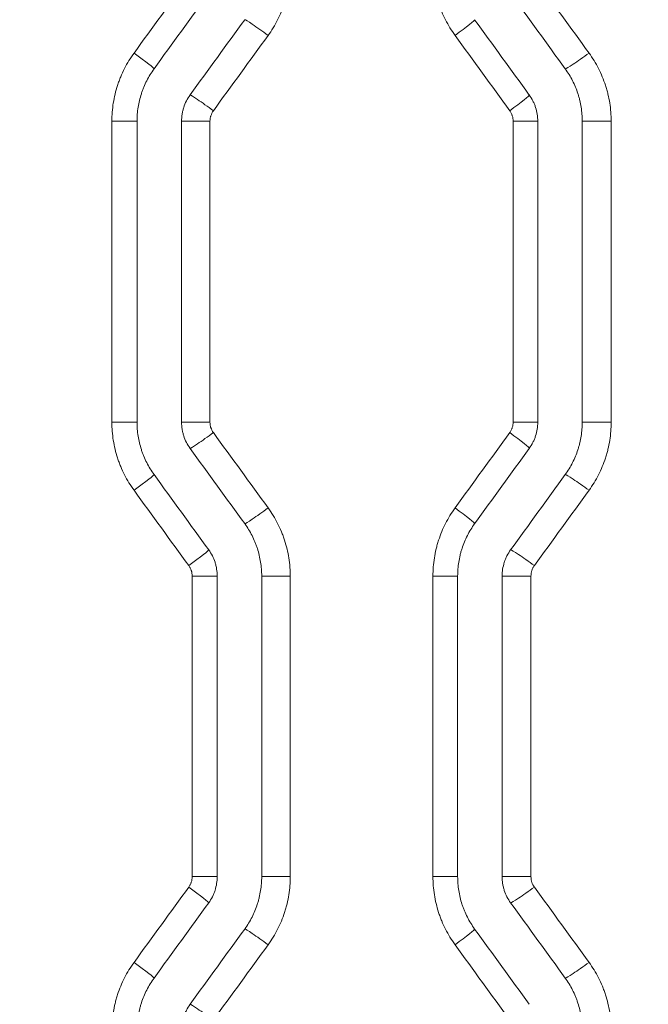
# Model space of a CAD drawing. Header units: millimetres. Extents: x 0 to 594, y 0 to 420.
# Tile 66 of 256: x 174.89 to 178.41, y 308.62 to 314.14. Entities that reach past the tile are written whole.
import ezdxf

# ---------------------------------------------------------------- set-up
doc = ezdxf.new("R2010")
doc.units = ezdxf.units.MM
doc.layers.add('1', color=7, linetype='Continuous', true_color=0xffffff)
doc.styles.add('Arial Unicode MS', font='txt')
doc.dimstyles.get("Standard").update_dxf_attribs({"dimtxt": 0.18, "dimasz": 0.18, "dimexe": 0.18, "dimexo": 0.0625, "dimgap": 0.09, "dimtad": 0, "dimtih": 1, "dimtoh": 1, "dimdec": 4, "dimzin": 0, "dimdsep": 46, "dimtxsty": 'Standard', "dimcen": 0.09, "dimadec": 0, "dimazin": 0, "dimtfac": 1, "dimtdec": 4, "dimtofl": 0, "dimtmove": 0, "dimatfit": 3, "dimfxl": 0, "dimtolj": 1, "dimtzin": 0, "dimarcsym": 0})

# ---------------------------------------------------------------- blocks, each defined once
blk = doc.blocks.new('_U7')
at = {"layer": '1', "color": 18, "lineweight": 13}
for p, q in [((142.2461, 334.5207), (158.2372, 334.5207)), ((156.2372, 334.5207), (156.2372, 246.0979)), ((142.2461, 295.1279), (158.2372, 295.1279)), ((156.2372, 246.0979), (161.2372, 246.0979))]:
    blk.add_line(p, q, dxfattribs=at)
at = {"layer": '1', "color": 18}
for points in [[(156.2372, 334.5207), (157.175, 331.0207), (155.2994, 331.0207)], [(156.2372, 295.1279), (155.2994, 298.6279), (157.175, 298.6279)]]:
    blk.add_solid(points, dxfattribs=at)
at = {"layer": '1', "color": 18, "linetype": 'Continuous', "lineweight": 13, "char_height": 2.5, "attachment_point": 7, "line_spacing_factor": 1.047437, "style": 'Arial Unicode MS'}
for s, insert in [('\\fArial Unicode MS|b0|i0;\\W1.0000;0.8', (162.8697, 244.2152)), ('\\fArial Unicode MS|b0|i0;\\W1.0000;CTRS', (169.9747, 244.2152)), ('\\fArial Unicode MS|b0|i0;\\W1.0000;FWD LIFTING POINTS ', (162.8697, 239.1709))]:
    blk.add_mtext(s, dxfattribs=dict(at, insert=insert))

msp = doc.modelspace()

# ---------------------------------------------------------------- linework, layer by layer
at = {"layer": '1', "color": 155, "linetype": 'Continuous', "lineweight": 13}
for p, q in [((175.543, 313.5681), (175.4019, 313.5681)), ((175.4019, 311.8805), (175.4019, 313.5681)), ((175.7924, 313.5681), (175.9518, 313.5681)), ((175.9518, 313.5681), (175.9518, 311.8805)), ((177.7889, 313.5681), (177.6509, 313.5681)), ((177.6509, 311.8805), (177.6509, 313.5681)), ((178.038, 313.5681), (178.2002, 313.5681)), ((178.2002, 313.5681), (178.2002, 311.8805)), ((175.4019, 311.8805), (175.543, 311.8805)), ((175.9518, 311.8805), (175.7924, 311.8805)), ((177.6509, 311.8805), (177.7889, 311.8805)), ((178.2002, 311.8805), (178.038, 311.8805)), ((175.8519, 311.0175), (175.9923, 311.0175)), ((175.8519, 309.3324), (175.8519, 311.0175)), ((176.4016, 311.0175), (176.2416, 311.0175)), ((176.4016, 311.0175), (176.4016, 309.3324)), ((177.2012, 311.0175), (177.3398, 311.0175)), ((177.2012, 309.3324), (177.2012, 311.0175)), ((177.7507, 311.0175), (177.589, 311.0175)), ((177.7507, 311.0175), (177.7507, 309.3324)), ((175.8519, 309.3324), (175.9923, 309.3324)), ((176.4016, 309.3324), (176.2416, 309.3324)), ((177.2012, 309.3324), (177.3398, 309.3324)), ((177.7507, 309.3324), (177.589, 309.3324))]:
    msp.add_line(p, q, dxfattribs=at)
at = {"layer": '1', "color": 155, "linetype": 'Continuous', "lineweight": 18}
for p, q in [((175.543, 311.8805), (175.543, 313.5681)), ((175.7924, 313.5681), (175.7924, 311.8805)), ((177.7889, 311.8805), (177.7889, 313.5681)), ((178.038, 313.5681), (178.038, 311.8805)), ((175.9923, 309.3324), (175.9923, 311.0175)), ((176.2416, 311.0175), (176.2416, 309.3324)), ((177.3398, 309.3324), (177.3398, 311.0175)), ((177.589, 311.0175), (177.589, 309.3324))]:
    msp.add_line(p, q, dxfattribs=at)
at = {"layer": '1', "color": 155, "linetype": 'Continuous', "lineweight": 13}
for centre, major_axis, ratio, start_param, end_param in [((168.731, 309.9744), (-110.6861, -152.1618), 0.016787, 1.609136, 1.611912), ((176.2674, 314.0491), (-0.1214, 0.0881), 0.03972, 4.657676, 6.228921), ((177.3137, 314.0491), (0.1214, 0.088), 0.045357, 4.774866, 6.311452), ((168.2124, 320.923), (113.6858, -156.2666), 0.017235, 1.511555, 1.51426), ((175.517, 313.9501), (0.1214, -0.0881), 0.035682, 6.254929, 7.804835), ((178.0636, 313.9502), (-0.1215, -0.088), 0.049397, 0.067598, 1.638843), ((175.9611, 313.6268), (-0.1214, 0.0881), 0.038072, 4.659947, 6.231192), ((177.6198, 313.6269), (0.1214, 0.088), 0.047007, 4.777139, 6.311455), ((175.9611, 311.8218), (0.1214, 0.0881), 0.038072, 3.193586, 4.764831), ((168.8925, 305.0456), (-109.4084, -150.4102), 0.016594, 1.62512, 1.62793), ((177.6198, 311.8218), (-0.1214, 0.088), 0.047007, 3.113323, 4.647639), ((175.517, 311.4985), (-0.1214, -0.0881), 0.035682, 1.619943, 3.169849), ((178.0636, 311.4984), (0.1215, -0.088), 0.049397, 1.50275, 3.073994), ((168.7364, 315.4709), (110.645, -152.1054), 0.01678, 1.529697, 1.532473), ((176.2674, 311.3996), (0.1214, 0.0881), 0.03972, 3.195857, 4.767102), ((177.3137, 311.3995), (-0.1214, 0.088), 0.045357, 3.113326, 4.649912), ((175.8232, 311.0763), (-0.1214, -0.0881), 0.03733, 1.622215, 3.16985), ((177.7576, 311.0762), (0.1214, -0.088), 0.047747, 1.505023, 3.076267), ((168.7148, 304.8655), (-110.8124, -152.3348), 0.016806, 1.609187, 1.61196), ((175.8232, 309.2736), (-0.1214, 0.0881), 0.03733, 3.113335, 4.660971), ((177.7576, 309.2737), (0.1214, 0.088), 0.047747, 3.206918, 4.778163), ((176.2674, 308.9503), (0.1214, -0.0881), 0.03972, 1.516083, 3.087328), ((177.3137, 308.9503), (-0.1214, -0.088), 0.045357, 1.633274, 3.16986), ((168.7045, 315.4477), (110.6104, -152.0563), 0.016774, 1.513076, 1.515855), ((175.517, 308.8514), (-0.1214, 0.0881), 0.035682, 3.113337, 4.663242), ((178.0636, 308.8515), (0.1215, 0.088), 0.049397, 3.209191, 4.780436), ((175.9611, 308.5281), (0.1214, -0.0881), 0.038072, 1.518355, 3.0896)]:
    msp.add_ellipse(centre, major_axis=major_axis, ratio=ratio, start_param=start_param, end_param=end_param, dxfattribs=at)
at = {"layer": '1', "color": 155, "linetype": 'Continuous', "lineweight": 18}
for centre, major_axis, ratio, start_param, end_param in [((169.2451, 310.1228), (-107.3482, -147.7873), 0.016299, 1.607937, 1.610795), ((169.3004, 320.762), (106.7114, -146.9176), 0.016205, 1.512047, 1.514924), ((168.9024, 309.3981), (-109.1681, -150.2861), 0.016573, 1.611561, 1.614372), ((168.9272, 320.5576), (109.8104, -151.167), 0.01667, 1.51341, 1.516206), ((168.943, 316.0255), (108.8445, -149.8417), 0.016525, 1.52733, 1.530149), ((168.4406, 304.5183), (-112.8702, -155.3621), 0.017129, 1.626974, 1.629694), ((168.6609, 315.6788), (112.0476, -154.2388), 0.017008, 1.529171, 1.531909), ((168.654, 304.1773), (-110.7237, -152.4189), 0.016807, 1.628859, 1.631632), ((168.8401, 304.779), (-110.6236, -152.2841), 0.016793, 1.609159, 1.611932), ((168.817, 316.0444), (109.7226, -151.0465), 0.016657, 1.510477, 1.513276), ((168.9371, 304.3208), (-108.8927, -149.908), 0.016532, 1.61146, 1.614278), ((169.204, 315.2469), (108.033, -148.7296), 0.016403, 1.514289, 1.51713)]:
    msp.add_ellipse(centre, major_axis=major_axis, ratio=ratio, start_param=start_param, end_param=end_param, dxfattribs=at)
at = {"layer": '1', "color": 155, "linetype": 'Continuous', "lineweight": 13}
for points, knots in [([(176.4016, 314.4312), (176.4016, 314.4269), (176.4016, 314.4226), (176.4014, 314.414), (176.401, 314.4012), (176.4003, 314.3885), (176.3982, 314.363), (176.3943, 314.3294), (176.3877, 314.2962), (176.3798, 314.2632), (176.3752, 314.2468), (176.3686, 314.2265), (176.3672, 314.2225), (176.3644, 314.2144), (176.363, 314.2103), (176.3585, 314.1983), (176.3554, 314.1903), (176.3456, 314.1667), (176.3314, 314.1358), (176.3148, 314.1062), (176.2971, 314.0771), (176.2876, 314.0629), (176.2775, 314.0491)], [0, 0, 0, 0, 0.03125, 0.03125, 0.0625, 0.125, 0.125, 0.25, 0.375, 0.375, 0.5, 0.5, 0.53125, 0.53125, 0.5625, 0.5625, 0.625, 0.625, 0.75, 0.875, 0.875, 1, 1, 1, 1]), ([(177.3253, 314.0491), (177.3152, 314.063), (177.3058, 314.0771), (177.288, 314.1061), (177.2715, 314.1357), (177.2573, 314.1664), (177.2443, 314.1977), (177.2384, 314.2137), (177.2318, 314.234), (177.2305, 314.2381), (177.2281, 314.2463), (177.2268, 314.2504), (177.2234, 314.2628), (177.2212, 314.271), (177.2152, 314.2959), (177.2086, 314.3292), (177.2046, 314.363), (177.2019, 314.3969), (177.2012, 314.414), (177.2012, 314.4312)], [0, 0, 0, 0, 0.125, 0.125, 0.25, 0.375, 0.375, 0.5, 0.5, 0.53125, 0.53125, 0.5625, 0.5625, 0.625, 0.625, 0.75, 0.875, 0.875, 1, 1, 1, 1]), ([(175.4019, 313.5681), (175.4019, 313.5853), (175.4026, 313.6023), (175.4053, 313.6362), (175.4093, 313.6698), (175.4159, 313.703), (175.4238, 313.736), (175.4284, 313.7524), (175.435, 313.7727), (175.4363, 313.7768), (175.4391, 313.7849), (175.4406, 313.7889), (175.445, 313.801), (175.4481, 313.8089), (175.4579, 313.8325), (175.4722, 313.8634), (175.4887, 313.8931), (175.5065, 313.9221), (175.516, 313.9363), (175.5261, 313.9501)], [0, 0, 0, 0, 0.125, 0.125, 0.25, 0.375, 0.375, 0.5, 0.5, 0.53125, 0.53125, 0.5625, 0.5625, 0.625, 0.625, 0.75, 0.875, 0.875, 1, 1, 1, 1]), ([(178.0762, 313.9502), (178.0863, 313.9363), (178.0957, 313.9222), (178.1134, 313.8932), (178.13, 313.8636), (178.1442, 313.8329), (178.1571, 313.8015), (178.163, 313.7856), (178.1697, 313.7652), (178.1709, 313.7612), (178.1734, 313.7529), (178.1746, 313.7488), (178.1781, 313.7365), (178.1803, 313.7282), (178.1862, 313.7034), (178.1929, 313.67), (178.1969, 313.6363), (178.1995, 313.6023), (178.2002, 313.5853), (178.2002, 313.5681)], [0, 0, 0, 0, 0.125, 0.125, 0.25, 0.375, 0.375, 0.5, 0.5, 0.53125, 0.53125, 0.5625, 0.5625, 0.625, 0.625, 0.75, 0.875, 0.875, 1, 1, 1, 1]), ([(175.9709, 313.6268), (175.9701, 313.6258), (175.9693, 313.6247), (175.9679, 313.6225), (175.9658, 313.6192), (175.9639, 313.6158), (175.9603, 313.6088), (175.9583, 313.604), (175.9563, 313.5978), (175.9559, 313.5965), (175.9552, 313.594), (175.9542, 313.5902), (175.9534, 313.5863), (175.9522, 313.5786), (175.9518, 313.5734), (175.9518, 313.5681)], [0, 0, 0, 0, 0.0625, 0.0625, 0.125, 0.25, 0.25, 0.5, 0.5, 0.5625, 0.5625, 0.625, 0.75, 0.75, 1, 1, 1, 1]), ([(177.6509, 313.5681), (177.6509, 313.5734), (177.6505, 313.5786), (177.6489, 313.5889), (177.6477, 313.5939), (177.6456, 313.6002), (177.6452, 313.6014), (177.6443, 313.6039), (177.6428, 313.6076), (177.6412, 313.6112), (177.6376, 313.6181), (177.6349, 313.6226), (177.6318, 313.6269)], [0, 0, 0, 0, 0.25, 0.25, 0.5, 0.5, 0.5625, 0.5625, 0.625, 0.75, 0.75, 1, 1, 1, 1]), ([(175.5261, 311.4985), (175.516, 311.5124), (175.5065, 311.5266), (175.4887, 311.5556), (175.4722, 311.5852), (175.4579, 311.6161), (175.4481, 311.6397), (175.445, 311.6477), (175.4406, 311.6597), (175.4391, 311.6638), (175.4363, 311.6719), (175.435, 311.6759), (175.4284, 311.6963), (175.4238, 311.7126), (175.4159, 311.7456), (175.4093, 311.7788), (175.4053, 311.8125), (175.4026, 311.8463), (175.4019, 311.8634), (175.4019, 311.8805)], [0, 0, 0, 0, 0.125, 0.125, 0.25, 0.375, 0.375, 0.4375, 0.4375, 0.46875, 0.46875, 0.5, 0.5, 0.625, 0.625, 0.75, 0.875, 0.875, 1, 1, 1, 1]), ([(175.9518, 311.8805), (175.9518, 311.8753), (175.9522, 311.8701), (175.9534, 311.8623), (175.9542, 311.8585), (175.9552, 311.8546), (175.9559, 311.8521), (175.9563, 311.8508), (175.9583, 311.8446), (175.9603, 311.8398), (175.9639, 311.8328), (175.9658, 311.8294), (175.9679, 311.8261), (175.9693, 311.8239), (175.9701, 311.8229), (175.9709, 311.8218)], [0, 0, 0, 0, 0.25, 0.25, 0.375, 0.4375, 0.4375, 0.5, 0.5, 0.75, 0.75, 0.875, 0.9375, 0.9375, 1, 1, 1, 1]), ([(177.6318, 311.8218), (177.6349, 311.826), (177.6376, 311.8305), (177.6412, 311.8375), (177.6428, 311.841), (177.6443, 311.8447), (177.6452, 311.8472), (177.6456, 311.8484), (177.6477, 311.8547), (177.6489, 311.8598), (177.6505, 311.8701), (177.6509, 311.8753), (177.6509, 311.8805)], [0, 0, 0, 0, 0.25, 0.25, 0.375, 0.4375, 0.4375, 0.5, 0.5, 0.75, 0.75, 1, 1, 1, 1]), ([(178.2002, 311.8805), (178.2002, 311.8634), (178.1995, 311.8463), (178.1969, 311.8124), (178.1929, 311.7786), (178.1862, 311.7453), (178.1803, 311.7204), (178.1781, 311.7122), (178.1746, 311.6998), (178.1734, 311.6957), (178.1709, 311.6875), (178.1697, 311.6834), (178.163, 311.6631), (178.1571, 311.6471), (178.1442, 311.6158), (178.13, 311.585), (178.1134, 311.5554), (178.0957, 311.5265), (178.0863, 311.5123), (178.0762, 311.4984)], [0, 0, 0, 0, 0.125, 0.125, 0.25, 0.375, 0.375, 0.4375, 0.4375, 0.46875, 0.46875, 0.5, 0.5, 0.625, 0.625, 0.75, 0.875, 0.875, 1, 1, 1, 1]), ([(176.2775, 311.3996), (176.2876, 311.3857), (176.2971, 311.3715), (176.3148, 311.3425), (176.3314, 311.3128), (176.3456, 311.282), (176.3554, 311.2583), (176.3585, 311.2504), (176.363, 311.2383), (176.3644, 311.2343), (176.3672, 311.2262), (176.3686, 311.2221), (176.3752, 311.2018), (176.3798, 311.1854), (176.3877, 311.1524), (176.3943, 311.1192), (176.3982, 311.0856), (176.4003, 311.0602), (176.401, 311.0474), (176.4014, 311.0346), (176.4016, 311.0261), (176.4016, 311.0218), (176.4016, 311.0175)], [0, 0, 0, 0, 0.125, 0.125, 0.25, 0.375, 0.375, 0.4375, 0.4375, 0.46875, 0.46875, 0.5, 0.5, 0.625, 0.625, 0.75, 0.875, 0.875, 0.9375, 0.96875, 0.96875, 1, 1, 1, 1]), ([(177.2012, 311.0175), (177.2012, 311.0347), (177.2019, 311.0517), (177.2046, 311.0857), (177.2086, 311.1194), (177.2152, 311.1528), (177.2212, 311.1776), (177.2234, 311.1859), (177.2268, 311.1982), (177.2281, 311.2024), (177.2305, 311.2106), (177.2318, 311.2147), (177.2384, 311.235), (177.2443, 311.2509), (177.2573, 311.2822), (177.2715, 311.313), (177.288, 311.3425), (177.3058, 311.3715), (177.3152, 311.3857), (177.3253, 311.3995)], [0, 0, 0, 0, 0.125, 0.125, 0.25, 0.375, 0.375, 0.4375, 0.4375, 0.46875, 0.46875, 0.5, 0.5, 0.625, 0.625, 0.75, 0.875, 0.875, 1, 1, 1, 1]), ([(175.8519, 311.0175), (175.8519, 311.0228), (175.8514, 311.028), (175.8502, 311.0357), (175.8495, 311.0396), (175.8485, 311.0434), (175.8477, 311.0459), (175.8474, 311.0472), (175.8453, 311.0534), (175.8433, 311.0583), (175.8386, 311.0675), (175.8359, 311.072), (175.8328, 311.0763)], [0, 0, 0, 0, 0.25, 0.25, 0.375, 0.4375, 0.4375, 0.5, 0.5, 0.75, 0.75, 1, 1, 1, 1]), ([(177.7697, 311.0762), (177.7666, 311.0719), (177.7639, 311.0675), (177.7604, 311.0605), (177.7593, 311.0582), (177.7573, 311.0533), (177.7564, 311.0509), (177.7539, 311.0433), (177.7515, 311.0332), (177.7507, 311.0228), (177.7507, 311.0175)], [0, 0, 0, 0, 0.25, 0.25, 0.375, 0.375, 0.5, 0.5, 0.75, 1, 1, 1, 1]), ([(175.8328, 309.2736), (175.8359, 309.2779), (175.8386, 309.2824), (175.8422, 309.2893), (175.8438, 309.2929), (175.8452, 309.2966), (175.8461, 309.2991), (175.8466, 309.3003), (175.8486, 309.3066), (175.8498, 309.3116), (175.8514, 309.3219), (175.8519, 309.3271), (175.8519, 309.3324)], [0, 0, 0, 0, 0.25, 0.25, 0.375, 0.4375, 0.4375, 0.5, 0.5, 0.75, 0.75, 1, 1, 1, 1]), ([(176.4016, 309.3324), (176.4016, 309.3152), (176.4009, 309.2982), (176.3982, 309.2642), (176.3942, 309.2305), (176.3876, 309.1972), (176.3816, 309.1723), (176.3795, 309.164), (176.376, 309.1517), (176.3748, 309.1476), (176.3723, 309.1393), (176.371, 309.1353), (176.3644, 309.1149), (176.3585, 309.099), (176.3455, 309.0676), (176.3313, 309.0369), (176.3148, 309.0073), (176.2971, 308.9784), (176.2876, 308.9642), (176.2775, 308.9503)], [0, 0, 0, 0, 0.125, 0.125, 0.25, 0.375, 0.375, 0.4375, 0.4375, 0.46875, 0.46875, 0.5, 0.5, 0.625, 0.625, 0.75, 0.875, 0.875, 1, 1, 1, 1]), ([(177.3253, 308.9503), (177.3152, 308.9642), (177.3058, 308.9784), (177.288, 309.0074), (177.2714, 309.0371), (177.2572, 309.0679), (177.2474, 309.0916), (177.2443, 309.0995), (177.2399, 309.1116), (177.2384, 309.1156), (177.2356, 309.1237), (177.2343, 309.1278), (177.2277, 309.1481), (177.2231, 309.1645), (177.2152, 309.1975), (177.2086, 309.2307), (177.2046, 309.2643), (177.2019, 309.2982), (177.2012, 309.3152), (177.2012, 309.3324)], [0, 0, 0, 0, 0.125, 0.125, 0.25, 0.375, 0.375, 0.4375, 0.4375, 0.46875, 0.46875, 0.5, 0.5, 0.625, 0.625, 0.75, 0.875, 0.875, 1, 1, 1, 1]), ([(177.7507, 309.3324), (177.7507, 309.3271), (177.7511, 309.3219), (177.7523, 309.3142), (177.7528, 309.3116), (177.754, 309.3065), (177.7548, 309.304), (177.7572, 309.2965), (177.7592, 309.2917), (177.7627, 309.2847), (177.7646, 309.2813), (177.7667, 309.278), (177.7682, 309.2758), (177.769, 309.2748), (177.7697, 309.2737)], [0, 0, 0, 0, 0.25, 0.25, 0.375, 0.375, 0.5, 0.5, 0.75, 0.75, 0.875, 0.9375, 0.9375, 1, 1, 1, 1]), ([(175.4019, 308.4693), (175.4019, 308.4865), (175.4026, 308.5036), (175.4053, 308.5375), (175.4093, 308.5712), (175.4159, 308.6046), (175.4219, 308.6295), (175.4241, 308.6377), (175.4276, 308.6501), (175.4288, 308.6542), (175.4313, 308.6624), (175.4325, 308.6665), (175.4392, 308.6868), (175.4451, 308.7028), (175.4581, 308.7341), (175.4722, 308.7648), (175.4888, 308.7944), (175.5065, 308.8233), (175.516, 308.8375), (175.5261, 308.8514)], [0, 0, 0, 0, 0.125, 0.125, 0.25, 0.375, 0.375, 0.4375, 0.4375, 0.46875, 0.46875, 0.5, 0.5, 0.625, 0.625, 0.75, 0.875, 0.875, 1, 1, 1, 1]), ([(178.0762, 308.8515), (178.0863, 308.8376), (178.0957, 308.8234), (178.1135, 308.7944), (178.1301, 308.7647), (178.1443, 308.7339), (178.1541, 308.7102), (178.1572, 308.7023), (178.1616, 308.6902), (178.1631, 308.6862), (178.1659, 308.6781), (178.1672, 308.674), (178.1738, 308.6537), (178.1784, 308.6373), (178.1863, 308.6043), (178.1929, 308.5711), (178.1969, 308.5375), (178.1989, 308.5121), (178.1996, 308.4993), (178.2, 308.4865), (178.2002, 308.4779), (178.2002, 308.4736), (178.2002, 308.4693)], [0, 0, 0, 0, 0.125, 0.125, 0.25, 0.375, 0.375, 0.4375, 0.4375, 0.46875, 0.46875, 0.5, 0.5, 0.625, 0.625, 0.75, 0.875, 0.875, 0.9375, 0.96875, 0.96875, 1, 1, 1, 1])]:
    msp.add_open_spline(points, degree=3, knots=knots, dxfattribs=at)
for points in [[(177.7697, 314.3724), (177.8719, 314.2317), (177.974, 314.091), (178.0762, 313.9502)], [(176.2775, 314.0491), (176.1753, 313.9083), (176.0731, 313.7676), (175.9709, 313.6268)], [(175.9709, 311.8218), (176.0731, 311.6811), (176.1753, 311.5403), (176.2775, 311.3996)], [(178.0762, 311.4984), (177.974, 311.3577), (177.8719, 311.2169), (177.7697, 311.0762)], [(177.7697, 309.2737), (177.8719, 309.1329), (177.974, 308.9922), (178.0762, 308.8515)], [(176.2775, 308.9503), (176.1753, 308.8096), (176.0731, 308.6688), (175.9709, 308.5281)]]:
    msp.add_open_spline(points, degree=3, dxfattribs=at)
at = {"layer": '1', "color": 155, "linetype": 'Continuous', "lineweight": 18}
for points, knots in [([(175.6382, 313.862), (175.6305, 313.8513), (175.6232, 313.8404), (175.6096, 313.8181), (175.5968, 313.7953), (175.5859, 313.7715), (175.5784, 313.7533), (175.576, 313.7472), (175.5726, 313.7379), (175.5715, 313.7348), (175.5693, 313.7286), (175.5683, 313.7255), (175.5632, 313.7098), (175.5597, 313.6972), (175.5536, 313.6719), (175.5486, 313.6463), (175.5455, 313.6205), (175.5434, 313.5944), (175.5429, 313.5813), (175.5429, 313.5681)], [0, 0, 0, 0, 0.125, 0.125, 0.25, 0.375, 0.375, 0.4375, 0.4375, 0.46875, 0.46875, 0.5, 0.5, 0.625, 0.625, 0.75, 0.875, 0.875, 1, 1, 1, 1]), ([(177.9427, 313.862), (177.9505, 313.8513), (177.9577, 313.8404), (177.9713, 313.8181), (177.984, 313.7954), (177.9949, 313.7717), (178.0049, 313.7476), (178.0094, 313.7354), (178.0145, 313.7197), (178.0155, 313.7166), (178.0174, 313.7103), (178.0183, 313.7071), (178.021, 313.6976), (178.0227, 313.6913), (178.0272, 313.6721), (178.0323, 313.6465), (178.0354, 313.6205), (178.0375, 313.5944), (178.038, 313.5813), (178.038, 313.5681)], [0, 0, 0, 0, 0.125, 0.125, 0.25, 0.375, 0.375, 0.5, 0.5, 0.53125, 0.53125, 0.5625, 0.5625, 0.625, 0.625, 0.75, 0.875, 0.875, 1, 1, 1, 1]), ([(175.8401, 313.715), (175.8323, 313.7044), (175.8255, 313.6932), (175.8137, 313.67), (175.8087, 313.658), (175.8036, 313.6423), (175.8027, 313.6392), (175.8009, 313.6328), (175.8001, 313.6297), (175.7978, 313.6201), (175.7965, 313.6137), (175.7934, 313.5943), (175.7924, 313.5813), (175.7924, 313.5681)], [0, 0, 0, 0, 0.25, 0.25, 0.5, 0.5, 0.5625, 0.5625, 0.625, 0.625, 0.75, 0.75, 1, 1, 1, 1]), ([(177.7411, 313.715), (177.7489, 313.7044), (177.7557, 313.6932), (177.7646, 313.6757), (177.7673, 313.6698), (177.7711, 313.6607), (177.7723, 313.6576), (177.7745, 313.6515), (177.7756, 313.6483), (177.7807, 313.6327), (177.7837, 313.62), (177.7878, 313.5943), (177.7888, 313.5813), (177.7888, 313.5681)], [0, 0, 0, 0, 0.25, 0.25, 0.375, 0.375, 0.4375, 0.4375, 0.5, 0.5, 0.75, 0.75, 1, 1, 1, 1]), ([(175.5429, 311.8805), (175.5429, 311.8673), (175.5434, 311.8542), (175.5455, 311.8282), (175.5486, 311.8023), (175.5536, 311.7768), (175.5597, 311.7514), (175.5632, 311.7388), (175.5683, 311.7232), (175.5693, 311.72), (175.5715, 311.7138), (175.5726, 311.7107), (175.576, 311.7014), (175.5784, 311.6953), (175.5859, 311.6771), (175.5968, 311.6534), (175.6096, 311.6306), (175.6232, 311.6083), (175.6305, 311.5973), (175.6382, 311.5867)], [0, 0, 0, 0, 0.125, 0.125, 0.25, 0.375, 0.375, 0.5, 0.5, 0.53125, 0.53125, 0.5625, 0.5625, 0.625, 0.625, 0.75, 0.875, 0.875, 1, 1, 1, 1]), ([(175.7924, 311.8805), (175.7924, 311.8673), (175.7934, 311.8543), (175.7965, 311.8349), (175.7978, 311.8285), (175.8001, 311.819), (175.8009, 311.8158), (175.8027, 311.8095), (175.8036, 311.8063), (175.8087, 311.7907), (175.8137, 311.7786), (175.8255, 311.7554), (175.8323, 311.7443), (175.8401, 311.7336)], [0, 0, 0, 0, 0.25, 0.25, 0.375, 0.375, 0.4375, 0.4375, 0.5, 0.5, 0.75, 0.75, 1, 1, 1, 1]), ([(177.7888, 311.8805), (177.7888, 311.8673), (177.7878, 311.8543), (177.7837, 311.8286), (177.7807, 311.8159), (177.7756, 311.8003), (177.7745, 311.7972), (177.7723, 311.791), (177.7711, 311.7879), (177.7673, 311.7788), (177.7646, 311.7729), (177.7557, 311.7554), (177.7489, 311.7443), (177.7411, 311.7336)], [0, 0, 0, 0, 0.25, 0.25, 0.5, 0.5, 0.5625, 0.5625, 0.625, 0.625, 0.75, 0.75, 1, 1, 1, 1]), ([(178.038, 311.8805), (178.038, 311.8673), (178.0375, 311.8542), (178.0354, 311.8281), (178.0323, 311.8022), (178.0272, 311.7765), (178.0227, 311.7574), (178.021, 311.751), (178.0183, 311.7415), (178.0174, 311.7384), (178.0155, 311.732), (178.0145, 311.7289), (178.0094, 311.7133), (178.0049, 311.701), (177.9949, 311.6769), (177.984, 311.6533), (177.9713, 311.6305), (177.9577, 311.6082), (177.9505, 311.5973), (177.9427, 311.5867)], [0, 0, 0, 0, 0.125, 0.125, 0.25, 0.375, 0.375, 0.4375, 0.4375, 0.46875, 0.46875, 0.5, 0.5, 0.625, 0.625, 0.75, 0.875, 0.875, 1, 1, 1, 1]), ([(176.1463, 311.3114), (176.1541, 311.3007), (176.1613, 311.2898), (176.175, 311.2675), (176.1877, 311.2447), (176.1987, 311.2209), (176.2062, 311.2027), (176.2086, 311.1966), (176.212, 311.1873), (176.2131, 311.1842), (176.2152, 311.178), (176.2163, 311.1749), (176.2213, 311.1592), (176.2249, 311.1466), (176.2309, 311.1213), (176.236, 311.0957), (176.2391, 311.0699), (176.2411, 311.0438), (176.2416, 311.0307), (176.2416, 311.0175)], [0, 0, 0, 0, 0.125, 0.125, 0.25, 0.375, 0.375, 0.4375, 0.4375, 0.46875, 0.46875, 0.5, 0.5, 0.625, 0.625, 0.75, 0.875, 0.875, 1, 1, 1, 1]), ([(177.435, 311.3114), (177.4273, 311.3007), (177.42, 311.2898), (177.4064, 311.2675), (177.3937, 311.2448), (177.3828, 311.2211), (177.3728, 311.197), (177.3683, 311.1848), (177.3632, 311.1691), (177.3623, 311.166), (177.3603, 311.1597), (177.3594, 311.1565), (177.3567, 311.147), (177.3551, 311.1407), (177.3505, 311.1215), (177.3454, 311.0959), (177.3423, 311.0699), (177.3403, 311.0438), (177.3398, 311.0307), (177.3398, 311.0175)], [0, 0, 0, 0, 0.125, 0.125, 0.25, 0.375, 0.375, 0.5, 0.5, 0.53125, 0.53125, 0.5625, 0.5625, 0.625, 0.625, 0.75, 0.875, 0.875, 1, 1, 1, 1]), ([(175.9445, 311.1644), (175.9523, 311.1538), (175.9591, 311.1426), (175.9709, 311.1194), (175.9759, 311.1074), (175.981, 311.0917), (175.9819, 311.0886), (175.9837, 311.0822), (175.9846, 311.0791), (175.9868, 311.0695), (175.9881, 311.0631), (175.9912, 311.0437), (175.9922, 311.0307), (175.9922, 311.0175)], [0, 0, 0, 0, 0.25, 0.25, 0.5, 0.5, 0.5625, 0.5625, 0.625, 0.625, 0.75, 0.75, 1, 1, 1, 1]), ([(177.6366, 311.1644), (177.6289, 311.1538), (177.6221, 311.1426), (177.6132, 311.1251), (177.6105, 311.1192), (177.6067, 311.1101), (177.6055, 311.1071), (177.6033, 311.1009), (177.6022, 311.0977), (177.5971, 311.0821), (177.5941, 311.0694), (177.59, 311.0437), (177.589, 311.0307), (177.589, 311.0175)], [0, 0, 0, 0, 0.25, 0.25, 0.375, 0.375, 0.4375, 0.4375, 0.5, 0.5, 0.75, 0.75, 1, 1, 1, 1]), ([(175.9922, 309.3324), (175.9922, 309.3192), (175.9912, 309.3062), (175.9871, 309.2805), (175.9841, 309.2678), (175.979, 309.2522), (175.9779, 309.249), (175.9757, 309.2428), (175.9745, 309.2398), (175.9707, 309.2307), (175.968, 309.2248), (175.9591, 309.2073), (175.9523, 309.1961), (175.9445, 309.1855)], [0, 0, 0, 0, 0.25, 0.25, 0.5, 0.5, 0.5625, 0.5625, 0.625, 0.625, 0.75, 0.75, 1, 1, 1, 1]), ([(176.2416, 309.3324), (176.2416, 309.3192), (176.2411, 309.3061), (176.2391, 309.28), (176.236, 309.254), (176.2309, 309.2284), (176.2263, 309.2092), (176.2247, 309.2029), (176.222, 309.1934), (176.221, 309.1902), (176.2191, 309.1839), (176.2181, 309.1808), (176.2131, 309.1651), (176.2085, 309.1529), (176.1986, 309.1288), (176.1877, 309.1051), (176.175, 309.0824), (176.1613, 309.0601), (176.1541, 309.0492), (176.1463, 309.0385)], [0, 0, 0, 0, 0.125, 0.125, 0.25, 0.375, 0.375, 0.4375, 0.4375, 0.46875, 0.46875, 0.5, 0.5, 0.625, 0.625, 0.75, 0.875, 0.875, 1, 1, 1, 1]), ([(177.3398, 309.3324), (177.3398, 309.3192), (177.3403, 309.3061), (177.3423, 309.28), (177.3454, 309.2542), (177.3504, 309.2286), (177.3565, 309.2032), (177.36, 309.1906), (177.3651, 309.175), (177.3661, 309.1719), (177.3683, 309.1656), (177.3694, 309.1625), (177.3728, 309.1533), (177.3752, 309.1472), (177.3827, 309.129), (177.3936, 309.1052), (177.4064, 309.0824), (177.42, 309.0601), (177.4273, 309.0492), (177.435, 309.0385)], [0, 0, 0, 0, 0.125, 0.125, 0.25, 0.375, 0.375, 0.5, 0.5, 0.53125, 0.53125, 0.5625, 0.5625, 0.625, 0.625, 0.75, 0.875, 0.875, 1, 1, 1, 1]), ([(177.589, 309.3324), (177.589, 309.3192), (177.59, 309.3062), (177.5931, 309.2868), (177.5944, 309.2804), (177.5967, 309.2708), (177.5975, 309.2676), (177.5993, 309.2613), (177.6002, 309.2581), (177.6053, 309.2425), (177.6103, 309.2305), (177.6221, 309.2073), (177.6289, 309.1961), (177.6366, 309.1855)], [0, 0, 0, 0, 0.25, 0.25, 0.375, 0.375, 0.4375, 0.4375, 0.5, 0.5, 0.75, 0.75, 1, 1, 1, 1]), ([(175.6382, 308.7632), (175.6305, 308.7526), (175.6232, 308.7416), (175.6096, 308.7194), (175.5969, 308.6966), (175.586, 308.673), (175.576, 308.6489), (175.5715, 308.6366), (175.5664, 308.621), (175.5654, 308.6178), (175.5635, 308.6115), (175.5626, 308.6084), (175.5599, 308.5989), (175.5583, 308.5925), (175.5537, 308.5734), (175.5486, 308.5477), (175.5455, 308.5218), (175.5434, 308.4957), (175.5429, 308.4825), (175.5429, 308.4693)], [0, 0, 0, 0, 0.125, 0.125, 0.25, 0.375, 0.375, 0.5, 0.5, 0.53125, 0.53125, 0.5625, 0.5625, 0.625, 0.625, 0.75, 0.875, 0.875, 1, 1, 1, 1]), ([(177.9427, 308.7632), (177.9505, 308.7526), (177.9577, 308.7416), (177.9714, 308.7193), (177.9841, 308.6965), (177.995, 308.6728), (178.0025, 308.6546), (178.0049, 308.6485), (178.0083, 308.6392), (178.0094, 308.6361), (178.0116, 308.6299), (178.0126, 308.6267), (178.0177, 308.6111), (178.0212, 308.5985), (178.0273, 308.5731), (178.0324, 308.5476), (178.0354, 308.5217), (178.0375, 308.4957), (178.038, 308.4825), (178.038, 308.4693)], [0, 0, 0, 0, 0.125, 0.125, 0.25, 0.375, 0.375, 0.4375, 0.4375, 0.46875, 0.46875, 0.5, 0.5, 0.625, 0.625, 0.75, 0.875, 0.875, 1, 1, 1, 1]), ([(175.8401, 308.6163), (175.8323, 308.6056), (175.8255, 308.5944), (175.8166, 308.577), (175.8139, 308.5711), (175.8101, 308.562), (175.8089, 308.5589), (175.8067, 308.5527), (175.8056, 308.5496), (175.8005, 308.534), (175.7975, 308.5213), (175.7934, 308.4956), (175.7924, 308.4825), (175.7924, 308.4693)], [0, 0, 0, 0, 0.25, 0.25, 0.375, 0.375, 0.4375, 0.4375, 0.5, 0.5, 0.75, 0.75, 1, 1, 1, 1])]:
    msp.add_open_spline(points, degree=3, knots=knots, dxfattribs=at)

# ---------------------------------------------------------------- dimensions: what is measured, and where the dimension line sits
at = {"layer": '1', "color": 18, "linetype": 'Continuous', "lineweight": 13}
dim = msp.add_linear_dim(base=(156.2372, 295.1279), p1=(142.2461, 334.5207), p2=(142.2461, 295.1279), angle=90, text=' <> \\fArial Unicode MS|b0|i0;\\C18;{\\H1.00x;\\fArial Unicode MS|b0|i0;CTRS\\fArial Unicode MS|b0|i0;}\\C18;\\P\\fArial Unicode MS|b0|i0;\\C18;{\\H1.00x;\\fArial Unicode MS|b0|i0;FWD LIFTING POINTS \\fArial Unicode MS|b0|i0;}\\C18;', dimstyle='Standard', override={"dimtxt": 2.5, "dimasz": 3.5, "dimexe": 2, "dimexo": 0, "dimgap": 1.5, "dimtih": 1, "dimtoh": 1, "dimdec": 1, "dimlfac": 0.02, "dimzin": 8, "dimdsep": 46, "dimlunit": 2, "dimtxsty": 'Arial Unicode MS', "dimsah": 1, "dimse1": 0, "dimse2": 0, "dimsd1": 0, "dimsd2": 0, "dimclrd": 18, "dimclre": 18, "dimclrt": 18, "dimtol": 0, "dimtm": -0.1, "dimtfac": 1.4, "dimtdec": 2, "dimtofl": 1, "dimtmove": 1, "dimtzin": 8, "dimlwd": 13, "dimlwe": 13}, dxfattribs=at)
dim.commit()
dim.dimension.update_dxf_attribs({"geometry": '_U7', "text_midpoint": (181.2385, 243.592), "dimtype": 160})

doc.saveas('drawing.dxf')
